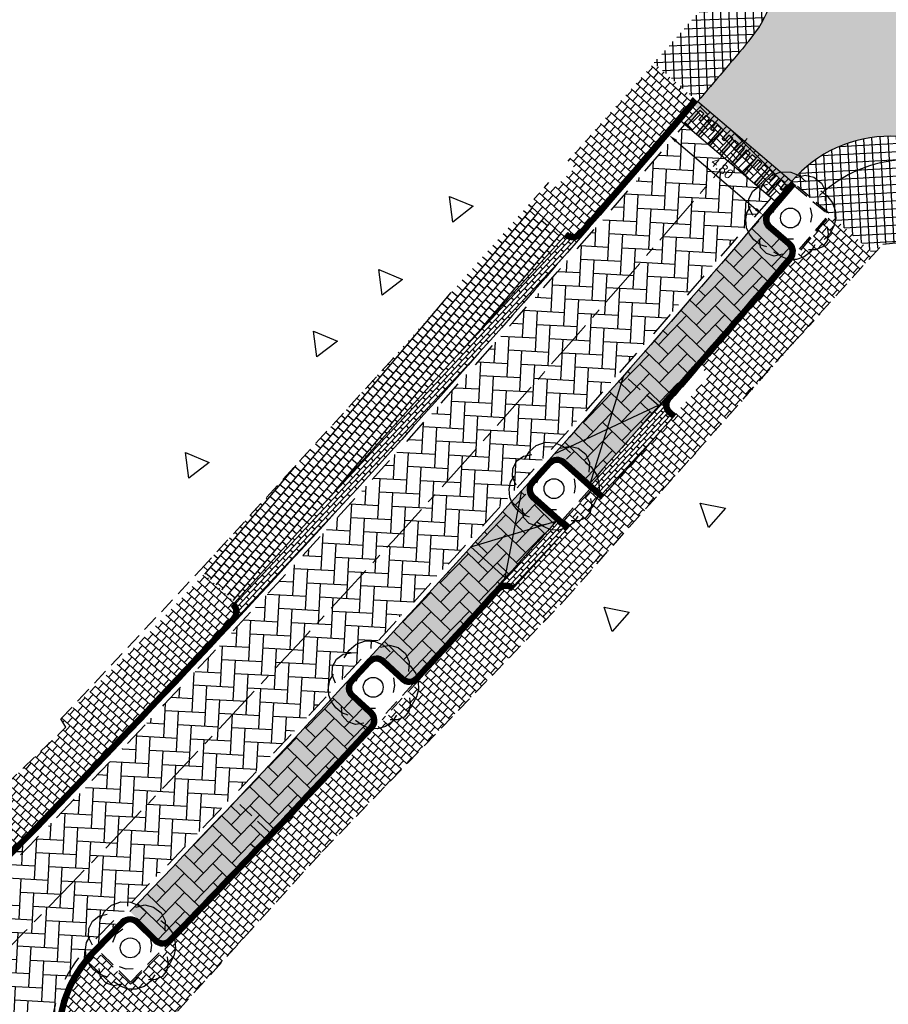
# Model space of a CAD drawing. Header units: metres. Extents: x 183890 to 185675, y 327401 to 328446.
# Tile 4 of 69: x 183997 to 184031, y 327677 to 327715. Entities that reach past the tile are written whole.
import ezdxf

# ---------------------------------------------------------------- set-up
doc = ezdxf.new("R2010")
doc.units = ezdxf.units.M
doc.header["$LTSCALE"] = 0.2
doc.header["$PDMODE"] = 35
doc.header["$PDSIZE"] = 0.2
for name, pattern in [('ACAD_ISO02W100', [15, 12, -3]), ('AM-AS', [16, 10, -2, 2, -2]), ('DASHED', [200, 100, -100]), ('HIDDEN', [9.524999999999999, 6.35, -3.175]), ('HIDDEN2', [4.762499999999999, 3.175, -1.5875])]:
    doc.linetypes.add(name, pattern=pattern)
for name, color, linetype, lineweight in [('N-WE-AM-AS-G', 10, 'AM-AS', 18), ('N-WE-VH-VERHARDING_BETONSTRAATSTEEN-A', 252, 'Continuous', 18), ('O_GRO_L_BOOM', 116, 'Continuous', 30), ('X-XX-AL-AANPIJLING-T25', 7, 'Continuous', 25)]:
    doc.layers.add(name, color=color, linetype=linetype, lineweight=lineweight)
for name, color, linetype in [('O_WEG_L_DETAIL', 7, 'Continuous'), ('O_WEGEN_A_BSS', 41, 'Continuous'), ('O_WEGEN_A_INRIT', 252, 'Continuous'), ('O_WEGEN_A_RIJWEG_GEB KL', 253, 'Continuous'), ('O_WEGEN_A_TROTTOIR', 252, 'Continuous'), ('O_WEGEN_L_2STREK', 3, 'Continuous'), ('O_WEGEN_L_OB 60x200', 2, 'HIDDEN'), ('O_WEGEN_L_P-VAK', 6, 'HIDDEN2'), ('O_WEGEN_L_TB18-20', 1, 'ACAD_ISO02W100'), ('O_WEGEN_T_MAATVOERING', 1, 'Continuous'), ('Z_ZZZ_L_AAND_INRITTEN', 2, 'Continuous'), ('Z_ZZZ_Z_HERGEBRUIK_MATERIALEN', 252, 'Continuous')]:
    doc.layers.add(name, color=color, linetype=linetype)
doc.styles.add('ROMANS', font='romans.shx', dxfattribs={"width": 0.9})
doc.dimstyles.new('1_200', dxfattribs={"dimscale": 0.2, "dimtxt": 1.8, "dimasz": 1.8, "dimexe": 1.8, "dimexo": 0.625, "dimgap": 0.9, "dimtad": 1, "dimlfac": -1, "dimzin": 0, "dimdsep": 46, "dimtxsty": 'ROMANS', "dimcen": 0.9, "dimse1": 1, "dimse2": 1, "dimadec": 0, "dimazin": 0, "dimtfac": 1, "dimtix": 1, "dimtofl": 0, "dimtmove": 2, "dimatfit": 3, "dimfxl": 1, "dimtolj": 1, "dimtzin": 0, "dimarcsym": 0})
pattern_1 = [(47, (0, 0), (0.09489645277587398, 0.3217058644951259), [0.2999999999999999, -0.2999999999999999]), (137, (0, 0), (-0.2045995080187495, -0.2194061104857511), [])]
pattern_2 = [(137, (0, 0), (-0.4439540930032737, 0.1309571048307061), [0.138, -0.138]), (227, (0, 0), (0.1009268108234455, -0.0941157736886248), [])]
pattern_3 = [(87, (0, 0), (-0.4968041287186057, 0.5517568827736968), [1.575, -0.5249999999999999]), (357, (-1.048561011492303, 0.05495275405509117), (-0.4968041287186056, 0.5517568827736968), [1.575, -0.5249999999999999])]
pattern_4 = [(48, (0, 0), (0.08926745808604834, 0.323313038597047), [0.2999999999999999, -0.2999999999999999]), (138, (0, 0), (-0.2007391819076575, -0.2229434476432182), [])]

# ---------------------------------------------------------------- blocks, each defined once
blk = doc.blocks.new('Boom-2')
at = {"layer": 'O_GRO_L_BOOM'}
for p, q in [((-2.872645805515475, 3.753385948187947), (-2.122767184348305, 4.44453141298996)), ((-2.122767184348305, 4.44453141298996), (-1.079351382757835, 4.846132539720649)), ((-1.079351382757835, 4.846132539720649), (0.001416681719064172, 4.802082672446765)), ((0.001416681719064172, 4.802082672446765), (0.9300709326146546, 4.4311362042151)), ((0.5884910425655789, 4.222993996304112), (1.598547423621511, 4.48716459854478)), ((0.9300709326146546, 4.4311362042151), (1.706611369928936, 3.733293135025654)), ((1.598547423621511, 4.48716459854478), (2.560561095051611, 4.253648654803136)), ((-3.503770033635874, 3.251706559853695), (-2.579108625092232, 3.463841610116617)), ((-3.381022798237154, 2.858091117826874), (-2.872645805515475, 3.753385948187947)), ((2.560561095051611, 4.253648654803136), (3.422496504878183, 3.607841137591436)), ((3.422496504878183, 3.607841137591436), (3.857457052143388, 2.701855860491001)), ((-4.64327125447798, 1.854732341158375), (-4.220289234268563, 2.697991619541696)), ((-4.220289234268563, 2.697991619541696), (-3.503770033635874, 3.251706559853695)), ((3.359770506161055, 2.749898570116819), (4.03223983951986, 2.222845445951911)), ((3.857457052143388, 2.701855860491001), (3.813407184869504, 1.621087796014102)), ((4.03223983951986, 2.222845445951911), (4.63799033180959, 1.420931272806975)), ((-4.653961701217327, 0.9113948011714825), (-4.64327125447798, 1.854732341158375)), ((-1.957386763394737, 0.329601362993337), (-1.586440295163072, 1.258255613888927)), ((-1.586440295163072, 1.258255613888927), (-0.8699210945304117, 1.811970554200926)), ((4.63799033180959, 1.420931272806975), (4.935520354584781, 0.5483054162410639)), ((-4.987555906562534, -0.4629104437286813), (-4.872794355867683, 0.3096371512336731)), ((-4.872794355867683, 0.3096371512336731), (-4.483171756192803, 1.01546590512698)), ((-4.219001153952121, 0.005409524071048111), (-4.653961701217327, 0.9113948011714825)), ((2.172226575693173, 0.8552378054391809), (2.332326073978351, 0.01597136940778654)), ((2.332326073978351, 0.01597136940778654), (2.2175645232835, -0.7565762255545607)), ((4.935520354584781, 0.5483054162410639), (5.010224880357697, -0.3429965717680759)), ((-4.912851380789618, -1.354212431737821), (-4.987555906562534, -0.4629104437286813)), ((5.010224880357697, -0.3429965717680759), (4.810068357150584, -1.167579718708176)), ((-4.581961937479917, -2.089407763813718), (-4.912851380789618, -1.354212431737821)), ((-4.080282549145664, -2.720531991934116), (-4.581961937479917, -2.089407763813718)), ((4.387086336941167, -2.010838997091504), (3.72260268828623, -2.649948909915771)), ((4.164260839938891, -2.029515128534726), (4.049499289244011, -2.80206272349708)), ((4.056196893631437, -1.275643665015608), (4.164260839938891, -2.029515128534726)), ((4.810068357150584, -1.167579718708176), (4.387086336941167, -2.010838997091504)), ((-3.407813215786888, -3.247585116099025), (-4.080282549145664, -2.720531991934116)), ((-3.337101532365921, -3.555805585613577), (-3.46384161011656, -2.579108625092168)), ((-2.668625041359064, -3.499777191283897), (-3.407813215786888, -3.247585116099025)), ((-0.4963984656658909, -2.644539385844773), (-1.235586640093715, -2.3923473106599)), ((0.30950854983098, -2.621870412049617), (-0.4963984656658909, -2.644539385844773)), ((2.697863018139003, -3.274375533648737), (2.222845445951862, -4.032239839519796)), ((4.049499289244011, -2.80206272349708), (3.522446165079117, -3.474532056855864)), ((-2.697991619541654, -4.220289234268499), (-3.337101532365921, -3.555805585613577)), ((-1.821372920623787, -4.505840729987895), (-2.697991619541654, -4.220289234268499)), ((-1.100860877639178, -4.535207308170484), (-1.858725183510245, -4.060189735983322)), ((-0.8967115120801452, -4.293705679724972), (-1.821372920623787, -4.505840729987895)), ((2.222845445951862, -4.032239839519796), (1.506326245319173, -4.585954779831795)), ((2.787250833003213, -3.805421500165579), (1.981343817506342, -3.828090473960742)), ((3.522446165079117, -3.474532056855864), (2.787250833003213, -3.805421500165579)), ((-0.309637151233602, -4.872794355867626), (-1.100860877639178, -4.535207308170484)), ((0.633700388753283, -4.883484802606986), (-0.309637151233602, -4.872794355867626)), ((1.506326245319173, -4.585954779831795), (0.633700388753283, -4.883484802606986))]:
    blk.add_line(p, q, dxfattribs=at)
blk.add_circle((-0.03025623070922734, -0.2848553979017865), 1.103874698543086, dxfattribs=at)
blk = doc.blocks.new('*D78')
at = {"layer": 'Defpoints', "color": 0, "transparency": 16777216}
for p in [(184022.9700504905, 327710.9143833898), (184026.6252729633, 327707.8032182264), (184026.1607732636, 327707.2574902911)]:
    blk.add_point(p, dxfattribs=at)
at = {"layer": 'O_WEGEN_T_MAATVOERING', "color": 0, "lineweight": -2, "transparency": 16777216}
blk.add_line((184022.7796924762, 327710.1353180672), (184025.8866315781, 327707.4908276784), dxfattribs=at)
at = {"layer": 'O_WEGEN_T_MAATVOERING', "color": 0, "transparency": 16777216}
for points in [[(184022.8185820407, 327710.1810083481), (184022.7408029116, 327710.0896277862), (184022.5055507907, 327710.3686554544)], [(184025.9255211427, 327707.5365179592), (184025.8477420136, 327707.4451373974), (184026.1607732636, 327707.2574902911)]]:
    blk.add_solid(points, dxfattribs=at)
at = {"layer": 'O_WEGEN_T_MAATVOERING', "color": 0, "transparency": 16777216, "insert": (184024.5664994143, 327709.0872145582), "char_height": 0.36, "attachment_point": 5, "rotation": 319.5970274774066, "style": 'ROMANS'}
blk.add_mtext('\\A1;4.80', dxfattribs=at)

msp = doc.modelspace()

# ---------------------------------------------------------------- hatches: boundary and pattern name
at = {"layer": 'N-WE-VH-VERHARDING_BETONSTRAATSTEEN-A'}
h = msp.add_hatch(dxfattribs=at)
h.set_pattern_fill('AVH-BSS_KEIFORMAAT_BLOK', color=256, scale=2, angle=45, pattern_type=2)
h.set_pattern_definition([(45, (184661.4905788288, 328430.6134409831), (-0.29698484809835, 0.29698484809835), []), (45, (184661.3420864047, 328430.7619334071), (0, 0.5939696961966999), [0.42, -0.42]), (135, (184661.4905788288, 328430.6134409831), (-0.29698484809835, -0.29698484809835), []), (135, (184661.3420864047, 328430.464948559), (-0.5939696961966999, 0), [0.42, -0.42])])
h.paths.add_polyline_path([(184023.6182098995, 327711.6758880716), (184027.2734323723, 327708.5647229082), (184026.6252729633, 327707.8032182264), (184022.9700504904, 327710.9143833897)])
at = {"layer": 'O_WEG_L_DETAIL'}
h = msp.add_hatch(color=256, dxfattribs=at)
h.dxf.hatch_style = 1
h.paths.add_polyline_path([(184025.0975138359, 327709.7601746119), (184025.286903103, 327709.982682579), (184025.4376117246, 327709.8544059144), (184024.9232897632, 327709.2501437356), (184025.0023665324, 327709.1862930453), (184025.5129660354, 327709.7902675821), (184025.6636746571, 327709.6619909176), (184025.4742855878, 327709.4394830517), (184025.5496398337, 327709.3753447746), (184025.7390289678, 327709.5978525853), (184025.8897375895, 327709.4695759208), (184025.3762686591, 327708.8663159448), (184025.4516229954, 327708.8021776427), (184025.9650919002, 327709.4054375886), (184026.1158005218, 327709.277160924), (184025.9264115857, 327709.0546532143), (184026.0017658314, 327708.9905149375), (184026.1911552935, 327709.2130231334), (184026.341863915, 327709.0847464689), (184025.8283946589, 327708.48148611), (184025.9037489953, 327708.4173478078), (184026.4172183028, 327709.0206082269), (184026.5679269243, 327708.8923315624), (184026.3785375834, 327708.6698233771), (184026.4538918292, 327708.6056851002), (184026.6432812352, 327708.82819323), (184026.7939898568, 327708.6999165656), (184026.2805206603, 327708.0966562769), (184026.3558749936, 327708.0325179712), (184026.8693441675, 327708.6357782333), (184027.0200527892, 327708.5075015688), (184026.8306635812, 327708.28499354), (184026.906017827, 327708.2208552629), (184027.0954070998, 327708.4433632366), (184027.1171319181, 327708.4248720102, -8.438481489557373e-05), (184027.2517957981, 327708.5831390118), (184026.3258456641, 327709.3712671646), (184024.5487586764, 327710.8838455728), (184023.6182099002, 327711.6758880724), (184023.4835192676, 327711.5176438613), (184023.6291077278, 327711.3937252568), (184023.1147857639, 327710.7894630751), (184023.1938625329, 327710.7256123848), (184023.7044620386, 327711.3295869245), (184023.8551706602, 327711.20131026), (184023.6657815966, 327710.9788024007), (184023.7411358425, 327710.9146641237), (184023.9305249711, 327711.1371719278), (184024.0812335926, 327711.0088952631), (184023.5677646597, 327710.4056352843), (184023.6431189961, 327710.3414969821), (184024.1565879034, 327710.944756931), (184024.307296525, 327710.8164802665), (184024.1179075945, 327710.5939725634), (184024.1932618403, 327710.5298342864), (184024.3826512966, 327710.7523424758), (184024.4140673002, 327710.7256025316), (184024.5333599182, 327710.6240658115), (184024.0198906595, 327710.0208054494), (184024.0952449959, 327709.9566671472), (184024.608714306, 327710.5599275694), (184024.7594229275, 327710.4316509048), (184024.5700335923, 327710.2091427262), (184024.6453878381, 327710.1450044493), (184024.8347772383, 327710.3675125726), (184024.98548586, 327710.239235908), (184024.4720166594, 327709.6359756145), (184024.5473709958, 327709.5718373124), (184025.0608401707, 327710.1750975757), (184025.2115487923, 327710.0468209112), (184025.0221595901, 327709.8243128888)])
at = {"layer": 'O_WEGEN_A_BSS'}
h = msp.add_hatch(dxfattribs=at)
h.set_pattern_fill('AVH-BSS_KEIFORMAAT_ELLEBOOG', color=252, scale=5, angle=87, pattern_type=2)
h.set_pattern_definition(pattern_3)
edge = h.paths.add_edge_path()
edge.add_arc((183554.8008237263, 328110.7126993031), 615.8460982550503, 315.9663484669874, 317.081622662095)
edge.add_arc((183554.8008240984, 328110.7126989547), 615.846097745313, 317.081622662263, 318.9581934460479)
edge.add_line((184019.2908439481, 327706.3422777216), (184023.1210132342, 327710.7844346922))
edge.add_line((184023.1210132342, 327710.7844346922), (184026.4725073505, 327707.9332456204))
edge.add_line((184026.4725073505, 327707.9332456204), (184021.7088696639, 327702.4195389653))
edge.add_line((184021.7088696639, 327702.4195389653), (184017.9606139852, 327698.172758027))
edge.add_line((184017.9606139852, 327698.172758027), (184016.6282264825, 327696.6820761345))
edge.add_line((184016.6282264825, 327696.6820761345), (184010.957353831, 327690.4452397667))
edge.add_line((184010.957353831, 327690.4452397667), (184009.5997602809, 327688.9774754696))
edge.add_line((184009.5997602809, 327688.9774754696), (184005.5140313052, 327684.6175093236))
edge.add_line((184005.5140313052, 327684.6175093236), (184001.3986168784, 327680.3107812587))
edge.add_line((184001.3986168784, 327680.3107812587), (184000.8339462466, 327679.4661829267))
edge.add_line((184000.8339462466, 327679.4661829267), (183997.5520953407, 327682.6499372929))
h = msp.add_hatch(color=254, dxfattribs=at)
edge = h.paths.add_edge_path()
edge.add_line((184019.4521046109, 327696.840715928), (184027.148308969, 327705.6466252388))
edge.add_arc((184026.920553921, 327705.8418882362), 0.3000000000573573, 319.3922692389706, 409.5139082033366)
edge.add_line((184027.1153329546, 327706.0700573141), (184026.3551872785, 327706.7189639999))
edge.add_arc((184026.6798190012, 327707.0992457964), 0.5000000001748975, 142.3862919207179, 229.5139082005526, ccw=False)
edge.add_line((184026.2837471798, 327707.4044131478), (184017.7968444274, 327697.6885353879))
edge.add_arc((184018.1493192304, 327697.3339066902), 0.4999999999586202, 48.208704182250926, 134.825472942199, ccw=False)
edge.add_line((184018.4825288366, 327697.7066953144), (184019.4521178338, 327696.8407222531))
edge.add_line((184019.4521178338, 327696.8407222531), (184019.4521046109, 327696.840715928))
h = msp.add_hatch(dxfattribs=at)
h.set_pattern_fill('AVH-BSS_KEIFORMAAT_ELLEBOOG', color=252, scale=5, angle=46, pattern_type=2)
h.set_pattern_definition([(46, (184463.9411462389, 327488.6390088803), (-0.0129577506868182, 0.7423490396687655), [1.575, -0.525]), (316, (184463.1858394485, 327489.3684001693), (-0.01295775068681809, 0.7423490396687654), [1.575, -0.525])])
h.paths.add_polyline_path([(184019.4517790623, 327696.8403505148), (184027.3439310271, 327705.8749120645), (184025.9749420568, 327707.0435645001), (184018.170615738, 327698.1046982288)])
h = msp.add_hatch(color=254, dxfattribs=at)
edge = h.paths.add_edge_path()
edge.add_arc((183560.5475888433, 328105.6810306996), 614.608621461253, 317.3545962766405, 318.1155051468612)
edge.add_line((184018.1189412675, 327695.3491954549), (184017.149690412, 327696.2155408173))
edge.add_arc((184017.482900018, 327696.5883294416), 0.4999999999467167, 141.613406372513, 228.2087041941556, ccw=False)
edge.add_line((184017.0909806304, 327696.8988116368), (184010.7870871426, 327689.9657508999))
edge.add_arc((184011.1316572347, 327689.6034368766), 0.4999999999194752, 47.23804387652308, 133.5620854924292, ccw=False)
edge.add_line((184011.471134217, 327689.9705272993), (184012.2050406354, 327689.291827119))
edge.add_arc((184012.4087302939, 327689.5120907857), 0.3000092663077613, 227.2387780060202, 317.3554244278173)
edge.add_line((184012.6294081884, 327689.3088499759), (184012.6293949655, 327689.3088436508))
h = msp.add_hatch(dxfattribs=at)
h.set_pattern_fill('AVH-BSS_KEIFORMAAT_ELLEBOOG', color=252, scale=5, angle=46, pattern_type=2)
h.set_pattern_definition([(46, (184456.9150565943, 327480.886434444), (-0.0129577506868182, 0.7423490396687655), [1.575, -0.525]), (316, (184456.1597498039, 327481.615825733), (-0.01295775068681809, 0.7423490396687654), [1.575, -0.525])])
h.paths.add_polyline_path([(184012.4256894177, 327689.0877760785), (184018.1189412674, 327695.3491954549), (184016.7769017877, 327696.5487504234), (184011.1445260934, 327690.3521237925)])
h = msp.add_hatch(color=254, dxfattribs=at)
edge = h.paths.add_edge_path()
edge.add_line((184002.8237026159, 327678.9075582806), (184010.8630960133, 327687.399186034))
edge.add_arc((184010.6432900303, 327687.6033558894), 0.3000000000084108, 317.1120974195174, 407.2380438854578)
edge.add_line((184010.8469762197, 327687.8236101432), (184010.1132262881, 327688.5021656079))
edge.add_arc((184010.4527032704, 327688.8692560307), 0.5000000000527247, 140.7464045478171, 227.2380438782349, ccw=False)
edge.add_line((184010.0655268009, 327689.185632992), (184001.5425392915, 327680.1719059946))
edge.add_line((184001.5425392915, 327680.1719059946), (184002.8237158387, 327678.9075646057))
edge.add_line((184002.8237158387, 327678.9075646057), (184002.8237026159, 327678.9075582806))
h = msp.add_hatch(dxfattribs=at)
h.set_pattern_fill('AVH-BSS_KEIFORMAAT_ELLEBOOG', color=252, scale=5, angle=46, pattern_type=2)
h.set_pattern_definition([(46, (184447.3130697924, 327470.7062166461), (-0.0129577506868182, 0.7423490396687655), [1.575, -0.525]), (316, (184446.5577630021, 327471.4356079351), (-0.01295775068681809, 0.7423490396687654), [1.575, -0.525])])
h.paths.add_polyline_path([(184002.8237026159, 327678.9075582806), (184011.0676611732, 327687.6195256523), (184009.7463629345, 327688.8414326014), (184001.5425392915, 327680.1719059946)])
h = msp.add_hatch(dxfattribs=at)
h.set_pattern_fill('AVH-BSS_KEIFORMAAT_ELLEBOOG', color=252, scale=5, angle=87, pattern_type=2)
h.set_pattern_definition(pattern_3)
edge = h.paths.add_edge_path()
edge.add_line((183996.712645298, 327682.070587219), (183997.4088928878, 327682.7883889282))
edge.add_line((183997.4088928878, 327682.7883889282), (184000.8339462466, 327679.4661829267))
edge.add_line((184000.8339462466, 327679.4661829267), (184000.1376986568, 327678.7483812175))
edge.add_arc((184003.6509436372, 327675.1906980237), 5.000000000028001, 134.6399215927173, 214.9847148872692)
edge.add_line((183999.5544184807, 327672.3239085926), (184000.2455399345, 327671.336324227))
edge.add_line((184000.2455399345, 327671.336324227), (184000.8188978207, 327670.5170191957))
edge.add_line((184000.8188978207, 327670.5170191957), (183996.7223726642, 327667.6502297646))
edge.add_line((183996.7223726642, 327667.6502297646), (183996.1488701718, 327668.4694335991))
edge.add_arc((183992.0765771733, 327665.5683252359), 5.00000000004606, 35.46613542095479, 119.7978313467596)
edge.add_line((183989.5918715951, 327669.9072465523), (183989.4242061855, 327669.8112320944))
edge.add_line((183989.4242061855, 327669.8112320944), (183986.8613704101, 327673.9149220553))
edge.add_arc((183961.647362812, 327714.2883516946), 47.60000000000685, 301.9855954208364, 315.7433533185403)
edge.add_arc((183554.8008240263, 328110.7126990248), 615.6460978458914, 315.7433533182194, 315.873282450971)
at = {"layer": 'O_WEGEN_A_INRIT'}
h = msp.add_hatch(dxfattribs=at)
h.set_pattern_fill('AVH-BSS_DIKFORMAAT_HALFST', color=256, scale=2, angle=137, style=0, pattern_type=2)
h.set_pattern_definition(pattern_2)
edge = h.paths.add_edge_path()
edge.add_arc((184018.7628824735, 327706.8019043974), 0.4999999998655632, 228.9053858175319, 318.9581934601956, ccw=False)
edge.add_line((184018.4342302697, 327706.4250918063), (184005.6275770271, 327692.1918387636))
edge.add_arc((184005.287396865, 327691.8253998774), 0.5000000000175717, -42.91837733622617, 47.12819353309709, ccw=False)
edge.add_arc((183554.8008240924, 328110.7126989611), 615.6460977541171, 317.0816226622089, 318.958193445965)
h = msp.add_hatch(dxfattribs=at)
h.set_pattern_fill('AVH-BSS_DIKFORMAAT_HALFST', color=256, scale=2, angle=137, style=0, pattern_type=2)
h.set_pattern_definition([(137, (4.8424339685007, 5.300848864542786), (-0.4439540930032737, 0.1309571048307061), [0.138, -0.138]), (227, (4.8424339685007, 5.300848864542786), (0.1009268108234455, -0.0941157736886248), [])])
edge = h.paths.add_edge_path()
edge.add_line((184022.6248186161, 327699.3691635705), (184022.4725161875, 327699.5052960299))
edge.add_arc((184022.8057257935, 327699.8780846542), 0.4999999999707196, 138.7210459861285, 228.2087042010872, ccw=False)
edge.add_line((184022.4299725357, 327700.2079474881), (184019.4517790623, 327696.8403505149))
edge.add_line((184019.4517790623, 327696.8403505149), (184019.9736838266, 327696.3738564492))
edge.add_line((184019.9736838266, 327696.3738564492), (184022.6248186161, 327699.3691635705))
h = msp.add_hatch(dxfattribs=at)
h.set_pattern_fill('AVH-BSS_DIKFORMAAT_HALFST', color=256, scale=2, angle=137, style=0, pattern_type=2)
h.set_pattern_definition(pattern_2)
edge = h.paths.add_edge_path()
edge.add_line((184018.4969756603, 327695.0112970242), (184018.1189412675, 327695.3491954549))
edge.add_line((184018.1189412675, 327695.3491954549), (184015.7968293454, 327692.7743988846))
edge.add_arc((184016.1671863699, 327692.4384886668), 0.4999999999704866, 47.83779749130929, 137.7922771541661, ccw=False)
edge.add_line((184016.5028022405, 327692.8091124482), (184018.4969756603, 327695.0112970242))
at = {"layer": 'O_WEGEN_A_RIJWEG_GEB KL'}
h = msp.add_hatch(color=256, dxfattribs=at)
edge = h.paths.add_edge_path()
edge.add_line((183993.3392090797, 327772.9006084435), (183989.2623149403, 327768.3729982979))
edge.add_arc((183985.8436751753, 327764.7243133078), 4.999999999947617, 37.12435430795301, 46.86435020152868, ccw=False)
edge.add_line((183989.8303124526, 327767.7420480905), (184025.7697039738, 327720.2636153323))
edge.add_arc((184021.7831196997, 327717.2458105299), 4.99999999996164, -40.11659934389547, 37.12536063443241, ccw=False)
edge.add_line((184025.6067934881, 327714.0240844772), (184023.6182098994, 327711.6758880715))
edge.add_line((184023.6182098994, 327711.6758880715), (184027.2734323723, 327708.5647229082))
edge.add_line((184027.2734323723, 327708.5647229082), (184027.5370522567, 327708.8510702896))
edge.add_arc((184031.0809557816, 327705.323925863), 5.000000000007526, 40.248871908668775, 135.1357965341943, ccw=False)
edge.add_line((184034.8971817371, 327708.5544706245), (184040.6030527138, 327712.8929678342))
edge.add_line((184040.6030527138, 327712.8929678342), (184038.7328088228, 327715.3597042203))
edge.add_arc((184042.71710291, 327718.3805320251), 4.999999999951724, 138.279309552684, 217.1688201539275, ccw=False)
edge.add_line((184038.9851133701, 327721.708031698), (184039.6140133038, 327722.4133805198))
edge.add_line((184039.6140133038, 327722.4133805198), (184037.1644505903, 327724.5552712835))
edge.add_arc((184033.5648643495, 327728.0255708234), 5.000000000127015, 217.1243543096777, 316.0476487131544, ccw=False)
edge.add_line((184029.5782270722, 327725.0078360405), (183993.7813589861, 327772.2979854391))
edge.add_arc((184013.7145453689, 327787.3866593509), 24.99999999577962, 215.4113080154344, 217.1243543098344, ccw=False)
at = {"layer": 'O_WEGEN_A_TROTTOIR'}
h = msp.add_hatch(dxfattribs=at)
h.set_pattern_fill('ANSI37', color=256, scale=0.1, style=0)
h.set_pattern_definition([(92.2408985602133, (184281.3186915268, 327989.6068451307), (-0.317257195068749, -0.01241459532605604), []), (182.2408985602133, (184281.3186915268, 327989.6068451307), (0.01241459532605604, -0.317257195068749), [])])
edge = h.paths.add_edge_path()
edge.add_line((184023.6182098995, 327711.6758880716), (184021.92175404, 327713.1758300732))
edge.add_line((184021.92175404, 327713.1758300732), (184024.211, 327715.765))
edge.add_line((184024.211, 327715.765), (184018.109, 327721.754))
edge.add_line((184018.109, 327721.754), (184016.918, 327720.541))
edge.add_line((184016.918, 327720.541), (184013.255, 327725.45))
edge.add_line((184013.255, 327725.45), (184017.6292053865, 327728.6460389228))
edge.add_line((184017.6292053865, 327728.6460389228), (184004.5091108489, 327746.0263317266))
edge.add_line((184004.5091108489, 327746.0263317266), (183988.7392633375, 327766.9186693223))
edge.add_line((183988.7392633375, 327766.9186693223), (183989.8302462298, 327767.7421355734))
edge.add_line((183989.8302462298, 327767.7421355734), (184005.6274786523, 327746.8728941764))
edge.add_line((184005.6274786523, 327746.8728941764), (184025.74361217, 327720.2980844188))
edge.add_arc((184021.6567489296, 327717.2487158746), 5.099127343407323, -39.22659003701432, 36.728059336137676, ccw=False)
edge.add_line((184025.6067934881, 327714.0240844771), (184023.6182098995, 327711.6758880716))
h = msp.add_hatch(dxfattribs=at)
h.set_pattern_fill('ANSI37', color=256, scale=0.1, style=0)
h.set_pattern_definition([(3.115297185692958, (184019.5468086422, 327710.9963403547), (-0.01725466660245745, 0.3170307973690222), []), (93.11529718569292, (184019.5468086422, 327710.9963403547), (-0.3170307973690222, -0.01725466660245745), [])])
edge = h.paths.add_edge_path()
edge.add_arc((184031.0809557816, 327705.3239258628), 5.00000000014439, 39.14748458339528, 139.597027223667, ccw=False)
edge.add_line((184034.958573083, 327708.4805196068), (184034.7881061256, 327706.888653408))
edge.add_line((184034.7881061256, 327706.888653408), (184034.7065104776, 327705.682325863))
edge.add_line((184034.7065104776, 327705.682325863), (184034.044, 327706.463))
edge.add_line((184034.044, 327706.463), (184030.7923919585, 327706.1539644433))
edge.add_line((184030.7923919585, 327706.1539644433), (184030.4460322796, 327705.7683239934))
edge.add_line((184030.4460322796, 327705.7683239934), (184027.2734323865, 327708.5647229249))
at = {"layer": 'Z_ZZZ_Z_HERGEBRUIK_MATERIALEN'}
h = msp.add_hatch(dxfattribs=at)
h.set_pattern_fill('AVH-TEGEL_300X300_HALFST', color=256, angle=48, style=0, pattern_type=2)
h.set_pattern_definition(pattern_4)
edge = h.paths.add_edge_path()
edge.add_line((184017.0431269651, 327707.6551095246), (184018.4319149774, 327706.4271389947))
edge.add_line((184018.4319149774, 327706.4271389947), (184018.5656911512, 327706.5758168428))
edge.add_arc((184018.7628824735, 327706.8019043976), 0.3000000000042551, 228.9053858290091, 318.9581934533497)
edge.add_arc((183554.8008245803, 328110.7126985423), 615.4460971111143, 318.9581934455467, 319.5970274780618)
edge.add_line((184023.4659089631, 327711.8055199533), (184021.92175404, 327713.1758300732))
edge.add_line((184021.92175404, 327713.1758300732), (184018.5604944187, 327709.374197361))
edge.add_line((184018.5604944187, 327709.374197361), (184018.8310796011, 327709.0851316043))
edge.add_line((184018.8310796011, 327709.0851316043), (184018.0188911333, 327708.2883501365))
edge.add_line((184018.0188911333, 327708.2883501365), (184017.8234351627, 327708.5405851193))
edge.add_line((184017.8234351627, 327708.5405851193), (184017.0431269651, 327707.6551095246))
h = msp.add_hatch(dxfattribs=at)
h.set_pattern_fill('AVH-TEGEL_300X300_HALFST', color=256, angle=140, style=0, pattern_type=2)
h.set_pattern_definition([(140, (0, 0), (-0.3262314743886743, 0.07792961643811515), [0.3, -0.3]), (230, (0, 0), (0.2298133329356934, -0.1928362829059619), [])])
edge = h.paths.add_edge_path()
edge.add_line((184005.6218706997, 327692.2023128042), (184004.2802145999, 327693.4538519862))
edge.add_arc((183439.9787960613, 328213.3303840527), 767.2728977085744, 317.3464186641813, 318.7722648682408)
edge.add_line((184017.0416498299, 327707.656415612), (184018.4336781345, 327706.4290985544))
edge.add_line((184018.4336781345, 327706.4290985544), (184005.621865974, 327692.2023104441))
edge.add_line((184005.621865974, 327692.2023104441), (184005.6218706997, 327692.2023128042))
h = msp.add_hatch(dxfattribs=at)
h.set_pattern_fill('AVH-TEGEL_300X300_HALFST', color=256, angle=47, style=0, pattern_type=2)
h.set_pattern_definition(pattern_1)
edge = h.paths.add_edge_path()
edge.add_line((184019.8278302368, 327693.8347018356), (184018.5019259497, 327695.0069006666))
edge.add_line((184018.5019259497, 327695.0069006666), (184018.6312248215, 327695.1595496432))
edge.add_line((184018.6312248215, 327695.1595496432), (184018.40155898, 327695.3648318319))
edge.add_arc((183997.8442483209, 327714.7970936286), 28.28808618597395, 316.6115089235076, 319.8526429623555)
edge.add_arc((184025.5504714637, 327702.988250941), 8.851560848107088, 226.5881371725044, 229.8292712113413)
edge.add_line((184019.8406181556, 327696.2245459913), (184024.0735775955, 327701.0227089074))
edge.add_line((184024.0735775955, 327701.0227089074), (184023.9220778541, 327701.1572749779))
edge.add_arc((184024.1212882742, 327701.3815854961), 0.3000000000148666, 138.907136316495, 228.39168466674, ccw=False)
edge.add_arc((183925.8348888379, 327791.0128070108), 132.7187649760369, 317.6342154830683, 320.8753495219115)
edge.add_line((184028.7947885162, 327707.2659883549), (184030.4696357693, 327705.7469156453))
edge.add_line((184030.4696357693, 327705.7469156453), (184019.8278255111, 327693.8346994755))
edge.add_line((184019.8278255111, 327693.8346994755), (184019.8278302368, 327693.8347018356))
h = msp.add_hatch(dxfattribs=at)
h.set_pattern_fill('AVH-TEGEL_300X300_HALFST', color=256, angle=317.0000000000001, style=0, pattern_type=2)
h.set_pattern_definition([(317.0000000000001, (0, 0), (0.3217058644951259, -0.09489645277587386), [0.3, -0.3]), (46.99999999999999, (0, 0), (-0.2194061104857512, 0.2045995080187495), [])])
edge = h.paths.add_edge_path()
edge.add_line((184017.7662896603, 327691.5934481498), (184016.5057814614, 327692.8062399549))
edge.add_arc((183960.7146358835, 327745.331660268), 76.62618158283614, 316.7269344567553, 318.9486470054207)
edge.add_line((184018.5000688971, 327695.0085499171), (184019.8205861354, 327693.8357970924))
edge.add_arc((183984.9501325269, 327723.7197266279), 45.92382583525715, 315.608619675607, 319.4034707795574, ccw=False)
edge.add_line((184017.7662849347, 327691.5934457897), (184017.7662896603, 327691.5934481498))
h = msp.add_hatch(dxfattribs=at)
h.set_pattern_fill('AVH-TEGEL_300X300_HALFST', color=256, angle=48, style=0, pattern_type=2)
h.set_pattern_definition(pattern_4)
edge = h.paths.add_edge_path()
edge.add_line((184005.6253046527, 327692.1939671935), (184004.4296407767, 327693.3138912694))
edge.add_line((184004.4296407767, 327693.3138912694), (184002.3969999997, 327691.1349999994))
edge.add_line((184002.3969999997, 327691.1349999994), (183998.872, 327687.634))
edge.add_line((183998.872, 327687.634), (183999.05, 327687.3430000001))
edge.add_line((183999.05, 327687.3430000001), (183996.687, 327685.067))
edge.add_line((183996.687, 327685.067), (183989.1694271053, 327679.2857413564))
edge.add_line((183989.1694271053, 327679.2857413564), (183990.7198713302, 327677.2696444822))
edge.add_arc((184020.8975443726, 327630.3442453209), 55.79144232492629, 122.53890248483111, 122.74502676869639, ccw=False)
edge.add_arc((183991.1298343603, 327677.5581053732), 0.3008811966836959, 216.7914962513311, 308.5781502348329)
edge.add_arc((183961.647362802, 327714.2883517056), 47.40000001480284, 308.7520504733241, 315.7433533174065)
edge.add_arc((183554.8008239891, 328110.7126990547), 615.4460978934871, 315.743353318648, 317.0816226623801)
edge.add_arc((184005.2873968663, 327691.8253998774), 0.2999999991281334, 317.0816224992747, 407.1281937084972)
edge.add_line((184005.4915049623, 327692.0452632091), (184005.6253046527, 327692.1939671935))
h = msp.add_hatch(dxfattribs=at)
h.set_pattern_fill('AVH-TEGEL_300X300_HALFST', color=256, angle=47, style=0, pattern_type=2)
h.set_pattern_definition(pattern_1)
edge = h.paths.add_edge_path()
edge.add_line((184000.278228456, 327678.6060738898), (184001.5612234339, 327677.3435405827))
edge.add_line((184001.5612234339, 327677.3435405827), (184002.966064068, 327678.767065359))
edge.add_line((184002.966064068, 327678.767065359), (184005.1927034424, 327681.0776216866))
edge.add_arc((183806.5087795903, 327876.6209962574), 278.7696413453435, 315.4564280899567, 318.7020427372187)
edge.add_arc((184016.1671863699, 327692.4384886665), 0.300000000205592, 47.83779753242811, 137.7922771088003, ccw=False)
edge.add_line((184016.3685558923, 327692.6608629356), (184016.5057814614, 327692.8062399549))
edge.add_line((184016.5057814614, 327692.8062399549), (184017.7709158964, 327691.5864276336))
edge.add_line((184017.7709158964, 327691.5864276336), (184009.01, 327682.5))
edge.add_line((184009.01, 327682.5), (184004.0434443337, 327677.0208816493))
edge.add_line((184004.0434443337, 327677.0208816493), (184003.39, 327676.3))
edge.add_line((184003.39, 327676.3), (184003.01, 327675.75))
edge.add_line((184003.01, 327675.75), (184002.73, 327673.91))
edge.add_line((184002.73, 327673.91), (184002.78, 327673.19))
edge.add_line((184002.78, 327673.19), (184003.26, 327672.13))
edge.add_line((184003.26, 327672.13), (184000.982758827, 327670.6316907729))
edge.add_line((184000.982758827, 327670.6316907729), (183999.7182794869, 327672.4385801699))
edge.add_arc((184003.6509436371, 327675.1906980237), 4.799999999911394, 134.6399215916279, 214.9847148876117, ccw=False)

# ---------------------------------------------------------------- linework, layer by layer
at = {"layer": 'N-WE-AM-AS-G', "flags": 128}
msp.add_lwpolyline([(184025.5406375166, 327710.2317293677, -0.01687560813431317), (183997.4584123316, 327679.3946741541, -0.01687560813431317)], format="xyb", dxfattribs=at)
at = {"layer": 'N-WE-AM-AS-G'}
msp.add_arc((183961.647362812, 327714.2883516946), 50, 299.7976800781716, 315.7433533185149, dxfattribs=at)
at = {"layer": 'O_WEG_L_DETAIL'}
msp.add_lwpolyline([(184027.1171319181, 327708.4248720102), (184027.0954070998, 327708.4433632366), (184026.906017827, 327708.2208552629), (184026.8306635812, 327708.28499354), (184027.0200527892, 327708.5075015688), (184026.8693441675, 327708.6357782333), (184026.3558749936, 327708.0325179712), (184026.2805206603, 327708.0966562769), (184026.7939898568, 327708.6999165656), (184026.6432812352, 327708.82819323), (184026.4538918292, 327708.6056851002), (184026.3785375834, 327708.6698233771), (184026.5679269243, 327708.8923315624), (184026.4172183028, 327709.0206082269), (184025.9037489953, 327708.4173478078), (184025.8283946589, 327708.48148611), (184026.341863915, 327709.0847464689), (184026.1911552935, 327709.2130231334), (184026.0017658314, 327708.9905149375), (184025.9264115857, 327709.0546532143), (184026.1158005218, 327709.277160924), (184025.9650919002, 327709.4054375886), (184025.4516229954, 327708.8021776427), (184025.3762686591, 327708.8663159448), (184025.8897375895, 327709.4695759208), (184025.7390289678, 327709.5978525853), (184025.5496398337, 327709.3753447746), (184025.4742855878, 327709.4394830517), (184025.6636746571, 327709.6619909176), (184025.5129660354, 327709.7902675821), (184025.0023665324, 327709.1862930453), (184024.9232897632, 327709.2501437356), (184025.4376117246, 327709.8544059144), (184025.286903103, 327709.982682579), (184025.0975138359, 327709.7601746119), (184025.0221595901, 327709.8243128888), (184025.2115487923, 327710.0468209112), (184025.0608401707, 327710.1750975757), (184024.5473709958, 327709.5718373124), (184024.4720166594, 327709.6359756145), (184024.98548586, 327710.239235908), (184024.8347772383, 327710.3675125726), (184024.6453878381, 327710.1450044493), (184024.5700335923, 327710.2091427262), (184024.7594229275, 327710.4316509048), (184024.608714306, 327710.5599275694), (184024.0952449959, 327709.9566671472), (184024.0198906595, 327710.0208054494), (184024.5333599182, 327710.6240658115), (184024.4140673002, 327710.7256025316), (184024.3826512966, 327710.7523424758), (184024.1932618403, 327710.5298342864), (184024.1179075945, 327710.5939725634), (184024.307296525, 327710.8164802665), (184024.1565879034, 327710.944756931), (184023.6431189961, 327710.3414969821), (184023.5677646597, 327710.4056352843), (184024.0812335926, 327711.0088952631), (184023.9305249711, 327711.1371719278), (184023.7411358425, 327710.9146641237), (184023.6657815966, 327710.9788024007), (184023.8551706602, 327711.20131026), (184023.7044620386, 327711.3295869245), (184023.1938625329, 327710.7256123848), (184023.1147857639, 327710.7894630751), (184023.1156386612, 327710.7904651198)], dxfattribs=at)
at = {"layer": 'O_WEGEN_L_2STREK', "linetype": 'Continuous', "flags": 128}
for points in [[(184025.6067934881, 327714.0240844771, -0.001249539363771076), (184023.6182098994, 327711.6758880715, -0.001249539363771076)], [(184027.2734323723, 327708.5647229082, -0.01564992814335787), (184001.5425392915, 327680.1719059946, -0.01422291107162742)]]:
    msp.add_lwpolyline(points, format="xyb", dxfattribs=at)
at = {"layer": 'O_WEGEN_L_2STREK', "linetype": 'DASHED', "ltscale": 0.05, "flags": 128}
for points in [[(183895.2261036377, 327628.9315686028, 0.183818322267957), (183898.9119480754, 327629.2366885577), (183903.2918482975, 327631.3317076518), (183915.4668808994, 327637.1553393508), (183950.4249706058, 327653.803951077, 0.01424380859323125), (183952.8620620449, 327655.0514580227, 0.008738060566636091), (183954.3124729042, 327655.8804200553), (183960.5237187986, 327659.5758168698, -0.01837108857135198), (183963.8912384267, 327661.4152276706), (183976.5168042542, 327667.7205987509), (183985.4011481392, 327672.8082639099, 0.06968837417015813), (183995.8827261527, 327680.9299959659, 0.01640990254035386), (184023.1210132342, 327710.7844346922)], [(184026.4725073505, 327707.9332456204, -0.01524138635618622), (184001.3986168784, 327680.3107812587), (184001.0489766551, 327679.9565088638), (183999.9971688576, 327678.8906885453, 0.3656749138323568), (183999.3905574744, 327672.2092370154), (184000.6550368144, 327670.4023476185)]]:
    msp.add_lwpolyline(points, format="xyb", dxfattribs=at)
at = {"layer": 'O_WEGEN_L_2STREK', "linetype": 'Continuous'}
for centre, start, end in [((184021.7831196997, 327717.2458105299), 319.8834006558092, 37.12536063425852), ((184031.0809557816, 327705.323925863), 39.14748458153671, 139.5970274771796)]:
    msp.add_arc(centre, 5, start, end, dxfattribs=at)
at = {"layer": 'O_WEGEN_L_2STREK', "color": 250, "linetype": 'Continuous'}
msp.add_arc((184031.8766032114, 327704.2750571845), 5.14, 52.65687285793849, 133.2250135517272, dxfattribs=at)
at = {"layer": 'O_WEGEN_L_OB 60x200', "ltscale": 0.5, "flags": 128}
for points in [[(184027.580486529, 327705.9359367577), (184028.7102049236, 327707.2593174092), (184027.3865892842, 327708.3892364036)], [(184027.6261203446, 327705.896980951), (184028.7947945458, 327707.2659954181), (184027.4255450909, 327708.4348702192)], [(184018.356824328, 327695.4048169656), (184019.4230945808, 327696.5977410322)], [(184018.4015589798, 327695.3648318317), (184019.4671907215, 327696.5583265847)], [(184012.7765070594, 327689.1733518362), (184011.3505153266, 327687.6303609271)], [(184012.5721928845, 327689.0395574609), (184011.3064678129, 327687.6711017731)], [(184001.5606629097, 327677.4283915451), (184002.9718737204, 327678.8583712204)], [(184001.5612234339, 327677.3435405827), (184003.1784094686, 327678.9872322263)], [(184001.5612234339, 327677.3435405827), (184000.2800511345, 327678.6078971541)], [(184001.5606629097, 327677.4283915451), (184000.3221963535, 327678.6506028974)]]:
    msp.add_lwpolyline(points, dxfattribs=at)
at = {"layer": 'O_WEGEN_L_OB 60x200', "ltscale": 0.5}
for points in [[(184003.26, 327672.13), (184002.78, 327673.19), (184002.73, 327673.91), (184003.01, 327675.75), (184003.39, 327676.3), (184009.01, 327682.5), (184018.43, 327692.27), (184027.073, 327702.002), (184030.818, 327706.131), (184034.044, 327706.463), (184034.7246020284, 327705.6610075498)], [(183998.855021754, 327687.6617565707), (184004.2823928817, 327693.4561775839), (184011.894, 327701.812)], [(183978.915, 327672.374), (183980.41, 327673.21), (183983.7, 327675.27), (183985.43, 327676.41), (183989.0475531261, 327679.1920162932), (183989.1336881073, 327679.2582569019), (183996.687, 327685.067), (183999.05, 327687.343), (183998.855021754, 327687.6617565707)]]:
    msp.add_lwpolyline(points, dxfattribs=at)
at = {"layer": 'O_WEGEN_L_P-VAK', "flags": 128}
for points in [[(184022.1028972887, 327699.8356724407), (184020.7512901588, 327701.0240979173)], [(184006.9665249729, 327683.242998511), (184005.6592985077, 327684.4800413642)]]:
    msp.add_lwpolyline(points, dxfattribs=at)
at = {"layer": 'O_WEGEN_L_TB18-20', "linetype": 'Continuous', "ltscale": 0.5, "flags": 128}
for points in [[(184023.6182098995, 327711.6758880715, -0.0168164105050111), (183995.7394819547, 327681.0695706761)], [(184023.4659089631, 327711.8055199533, -0.002787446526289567), (184018.9891516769, 327706.6049215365, -0.002787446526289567)], [(184005.507094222, 327691.6211131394, -0.005839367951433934), (183995.5962377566, 327681.2091453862)]]:
    msp.add_lwpolyline(points, format="xyb", dxfattribs=at)
at = {"layer": 'O_WEGEN_L_TB18-20', "ltscale": 0.5, "const_width": 0.2, "flags": 128}
for points in [[(184023.5420594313, 327711.7407040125, -0.002787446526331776), (184019.0645747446, 327706.5392605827, -0.4144835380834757), (184018.4999607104, 327706.5004543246)], [(184022.6914605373, 327699.4437212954), (184022.5391581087, 327699.5798537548, -0.4115969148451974), (184022.5051231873, 327700.1419749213), (184023.8198301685, 327701.6444980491, 0.002116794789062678), (184027.2242273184, 327705.581537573, 0.4148355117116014), (184027.1802592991, 327706.1461136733), (184026.420113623, 327706.7950203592, -0.4142135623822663), (184026.3755935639, 327707.3589511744), (184027.3494887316, 327708.4997965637)], [(184018.5641002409, 327695.0854233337), (184017.2163323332, 327696.2900985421, -0.414213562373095), (184017.1846691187, 327696.8548971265), (184017.851088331, 327697.600474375, -0.4142135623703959), (184018.415879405, 327697.6321443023), (184019.9071570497, 327696.2991958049)], [(184005.5595409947, 327692.1185509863, -0.4144516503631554), (184005.5803266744, 327691.55301756, -0.005839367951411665), (183995.6678598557, 327681.1393580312, -0.03052459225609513), (183991.3800534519, 327677.2449027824, -0.4251673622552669), (183990.8086191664, 327677.3182590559)]]:
    msp.add_lwpolyline(points, format="xyb", dxfattribs=at)
at = {"layer": 'O_WEGEN_L_TB18-20', "linetype": 'Continuous', "ltscale": 0.5, "flags": 128}
for points in [[(184027.2734323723, 327708.5647229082), (184023.6182098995, 327711.6758880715)], [(184026.6252729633, 327707.8032182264), (184022.9700504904, 327710.9143833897)], [(184005.4915049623, 327692.0452632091), (184018.5656911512, 327706.5758168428)]]:
    msp.add_lwpolyline(points, dxfattribs=at)
at = {"layer": 'O_WEGEN_L_TB18-20', "linetype": 'Continuous', "ltscale": 0.5}
for points in [[(184027.2734323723, 327708.5647229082), (184026.2995372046, 327707.4238775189)], [(184027.4255450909, 327708.4348702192), (184026.4516499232, 327707.2940248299)], [(184026.3551872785, 327706.7189639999), (184027.1153329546, 327706.070057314)], [(184026.4850399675, 327706.8710767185), (184027.2451856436, 327706.2221700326)], [(184017.7765306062, 327697.6671162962), (184017.1101113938, 327696.9215390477)], [(184017.9256460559, 327697.5338324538), (184017.2592268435, 327696.7882552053)], [(184019.8406181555, 327696.2245459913), (184018.3492377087, 327697.5575863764)], [(184019.9736838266, 327696.3738564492), (184018.4825288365, 327697.7066953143)], [(184017.2829742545, 327696.364656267), (184018.6312248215, 327695.1595496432)], [(184017.149690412, 327696.2155408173), (184018.4969756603, 327695.0112970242)], [(184016.3685558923, 327692.6608629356), (184018.6312248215, 327695.1595496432)], [(184010.7645668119, 327689.9429138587), (184010.0856128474, 327689.208733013)], [(184012.2050406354, 327689.291827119), (184011.4711342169, 327689.9705272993)], [(184010.9114029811, 327689.8071230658), (184010.2324490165, 327689.0729422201)], [(184012.0692498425, 327689.1449909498), (184011.335343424, 327689.8236911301)], [(184010.1132262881, 327688.5021656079), (184010.8469762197, 327687.8236101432)], [(184010.249017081, 327688.649001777), (184010.9827670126, 327687.9704463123)], [(184001.1913291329, 327679.8160248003), (184000.1376986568, 327678.7483812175)], [(184001.3336816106, 327679.6755407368), (184000.2800511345, 327678.6078971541)], [(184002.4672248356, 327678.9783645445), (184001.7579364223, 327679.6783433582)], [(184002.8237026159, 327678.9075582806), (184001.8984204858, 327679.8206958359)]]:
    msp.add_lwpolyline(points, dxfattribs=at)
for points in [[(184027.148308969, 327705.6466252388, -0.004757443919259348), (184019.4517790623, 327696.8403505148, -0.00463515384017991)], [(184027.3001456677, 327705.5164499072, -0.002928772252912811), (184022.5802738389, 327700.0760023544, -0.002116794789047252)], [(184022.6248186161, 327699.3691635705), (184022.4725161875, 327699.5052960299, -0.4115969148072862), (184022.4299725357, 327700.2079474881)], [(184022.7581024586, 327699.5182790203), (184022.60580003, 327699.6544114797, -0.4115969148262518), (184022.5802738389, 327700.0760023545, -0.4115969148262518)], [(184022.7568664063, 327699.5193838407, -0.001787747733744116), (184019.8406181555, 327696.2245459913)], [(184018.1189412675, 327695.3491954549, -0.003320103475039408), (184012.6293949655, 327689.3088436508, -0.003320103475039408)], [(184015.9449721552, 327692.6400347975, -0.001909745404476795), (184012.7765070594, 327689.1733518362, -0.001909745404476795)], [(184010.8630960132, 327687.399186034, -0.004756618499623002), (184002.8237026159, 327678.9075582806)], [(184011.0096333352, 327687.263072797, -0.004633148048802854), (184003.1784094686, 327678.9872322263)]]:
    msp.add_lwpolyline(points, format="xyb", dxfattribs=at)
at = {"layer": 'O_WEGEN_L_TB18-20', "ltscale": 0.5, "flags": 128}
msp.add_lwpolyline([(184000.9008283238, 327670.5743549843, 0.2, 0.2, 0), (183999.6363489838, 327672.3812443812, 0.2, 0.2, -0.3656749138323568), (184000.2079635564, 327678.6772275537, 0.2, 0.2, 0), (184001.2625053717, 327679.7457827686, 0.2, 0.2, -0.414213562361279), (184001.828178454, 327679.749519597, 0.2, 0.2, 0), (184002.5374668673, 327679.0495407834, 0.2, 0.2, 0.4176518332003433), (184003.1064145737, 327679.0566349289, 0.2, 0.2, 0.004633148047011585), (184010.9363646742, 327687.3311294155, 0.2, 0.2, 0.4148575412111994), (184010.9148716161, 327687.8970282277, 0.2, 0.2, 0), (184010.1811216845, 327688.5755836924, 0.2, 0.2, -0.4142135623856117), (184010.159030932, 327689.1408376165, 0.2, 0.2, 0), (184010.8379848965, 327689.8750184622, 0.2, 0.2, -0.4142135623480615), (184011.4032388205, 327689.8971092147, 0.2, 0.2, 0), (184012.137145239, 327689.2184090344, 0.2, 0.2, 0.4148094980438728), (184012.7029510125, 327689.2410977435, 0.2, 0.2, 0.001909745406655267), (184015.8709007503, 327692.7072168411, 0.2, 0.2, -0.4139808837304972), (184016.4356790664, 327692.734987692, 0, 0, 0)], format="xyseb", dxfattribs=at)
at = {"layer": 'O_WEGEN_L_TB18-20', "linetype": 'Continuous'}
for centre, radius, start, end in [((184026.679819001, 327707.0992457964), 0.5, 139.5139082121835, 229.5139082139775), ((184026.679819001, 327707.0992457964), 0.3, 139.5139082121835, 229.5139082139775), ((184018.7628824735, 327706.8019043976), 0.5, 228.9053858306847, 318.9581934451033), ((184018.7628824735, 327706.8019043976), 0.3, 228.9053858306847, 318.9581934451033), ((184026.9205539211, 327705.8418882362), 0.3, 319.3922692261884, 49.51390821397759), ((184026.9205539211, 327705.8418882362), 0.5, 319.3922692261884, 49.51390821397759), ((184018.1493192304, 327697.3339066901), 0.5, 48.20870418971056, 138.2087041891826), ((184018.1493192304, 327697.3339066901), 0.3, 48.20870418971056, 138.2087041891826), ((184017.4829000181, 327696.5883294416), 0.5, 138.2087041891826, 228.2087041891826), ((184017.4829000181, 327696.5883294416), 0.3, 138.2087041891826, 228.2087041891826), ((184016.1671863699, 327692.4384886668), 0.5, 47.83779749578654, 137.7922771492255), ((184016.1671863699, 327692.4384886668), 0.3, 47.83779749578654, 137.7922771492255), ((184005.287396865, 327691.8253998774), 0.5, 317.0816226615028, 47.12819353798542), ((184005.287396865, 327691.8253998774), 0.3, 317.0816226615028, 47.12819353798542), ((184011.1316572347, 327689.6034368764), 0.5, 47.23804388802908, 137.238043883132), ((184011.1316572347, 327689.6034368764), 0.3, 47.23804388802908, 137.238043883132), ((184010.4527032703, 327688.8692560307), 0.5, 137.238043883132, 227.2380438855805), ((184010.4527032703, 327688.8692560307), 0.3, 137.238043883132, 227.2380438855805), ((184012.4087268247, 327689.5120813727), 0.5, 227.2380438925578, 317.3545962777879), ((184012.4087268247, 327689.5120813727), 0.3, 227.2380438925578, 317.3545962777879), ((184010.6432900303, 327687.6033558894), 0.5, 317.1120974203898, 47.23804389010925), ((184010.6432900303, 327687.6033558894), 0.3, 317.1120974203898, 47.23804389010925), ((184001.5472103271, 327679.4648146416), 0.5, 45.37848961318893, 135.3784896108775), ((184001.5472103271, 327679.4648146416), 0.3, 45.37848961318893, 135.3784896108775), ((184002.8184349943, 327679.3342457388), 0.3, 225.3784896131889, 316.0502657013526), ((184003.6509436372, 327675.1906980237), 5, 134.6399215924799, 214.9847148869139), ((184002.8184349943, 327679.3342457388), 0.5, 225.3784896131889, 316.0502657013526), ((184003.6509436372, 327675.1906980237), 4.800000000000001, 134.6399215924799, 214.9847148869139)]:
    msp.add_arc(centre, radius, start, end, dxfattribs=at)
at = {"layer": 'X-XX-AL-AANPIJLING-T25', "flags": 128}
for points in [[(184019.4517790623, 327696.8403505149), (184020.7512901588, 327701.0240979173)], [(184022.0883718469, 327699.8486557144), (184018.0414582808, 327697.9628531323)], [(184016.1323222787, 327693.144598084), (184016.7771254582, 327696.5485505)], [(184014.7982924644, 327694.3525751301), (184018.1189412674, 327695.3491954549)], [(184016.1323222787, 327693.144598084), (184014.7982924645, 327694.3525751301)]]:
    msp.add_lwpolyline(points, dxfattribs=at)
at = {"layer": 'Z_ZZZ_L_AAND_INRITTEN'}
for p, q in [((184014.1011958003, 327706.9889259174), (184013.9688339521, 327707.9801273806)), ((184013.9688339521, 327707.9801273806), (184014.8934205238, 327707.599155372)), ((184014.8934205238, 327707.599155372), (184014.1011958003, 327706.9889259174)), ((184011.3481181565, 327704.1491316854), (184011.2157563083, 327705.1403331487)), ((184011.2157563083, 327705.1403331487), (184012.14034288, 327704.75936114)), ((184012.14034288, 327704.75936114), (184011.3481181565, 327704.1491316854)), ((184008.8149112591, 327701.7505453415), (184008.6825494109, 327702.7417468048)), ((184008.6825494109, 327702.7417468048), (184009.6071359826, 327702.3607747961)), ((184009.6071359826, 327702.3607747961), (184008.8149112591, 327701.7505453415)), ((184003.8337181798, 327697.0272763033), (184003.7013563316, 327698.0184777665)), ((184003.7013563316, 327698.0184777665), (184004.6259429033, 327697.6375057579)), ((184004.6259429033, 327697.6375057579), (184003.8337181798, 327697.0272763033)), ((184023.7168139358, 327696.0527792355), (184024.6969342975, 327695.8543754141)), ((184024.0350513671, 327695.1047681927), (184023.7168139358, 327696.0527792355)), ((184024.6969342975, 327695.8543754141), (184024.0350513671, 327695.1047681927)), ((184019.9807680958, 327692.0136447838), (184020.9608884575, 327691.8152409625)), ((184020.299005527, 327691.0656337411), (184019.9807680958, 327692.0136447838)), ((184020.9608884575, 327691.8152409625), (184020.299005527, 327691.0656337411))]:
    msp.add_line(p, q, dxfattribs=at)

# ---------------------------------------------------------------- block references
at = {"layer": 'O_GRO_L_BOOM', "xscale": 0.3500000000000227, "yscale": 0.3500000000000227, "zscale": 0.3500000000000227}
for p in [(184027.2370170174, 327707.2422110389), (184001.5624710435, 327678.8574226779)]:
    msp.add_blockref('Boom-2', p, dxfattribs=at)
for p, rotation in [((184018.0432099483, 327696.718565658), 358.6947959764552), ((184011.0151390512, 327688.9899816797), 357.7241356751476)]:
    msp.add_blockref('Boom-2', p, dxfattribs=dict(at, rotation=rotation))

# ---------------------------------------------------------------- dimensions: what is measured, and where the dimension line sits
at = {"layer": 'O_WEGEN_T_MAATVOERING'}
dim = msp.add_aligned_dim(p1=(184022.9700504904, 327710.9143833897), p2=(184026.6252729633, 327707.8032182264), distance=-0.7166442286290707, dimstyle='1_200', dxfattribs=at)
dim.commit()
dim.dimension.update_dxf_attribs({"geometry": '*D78', "text_midpoint": (184024.5664994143, 327709.0872145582)})

doc.saveas('drawing.dxf')
